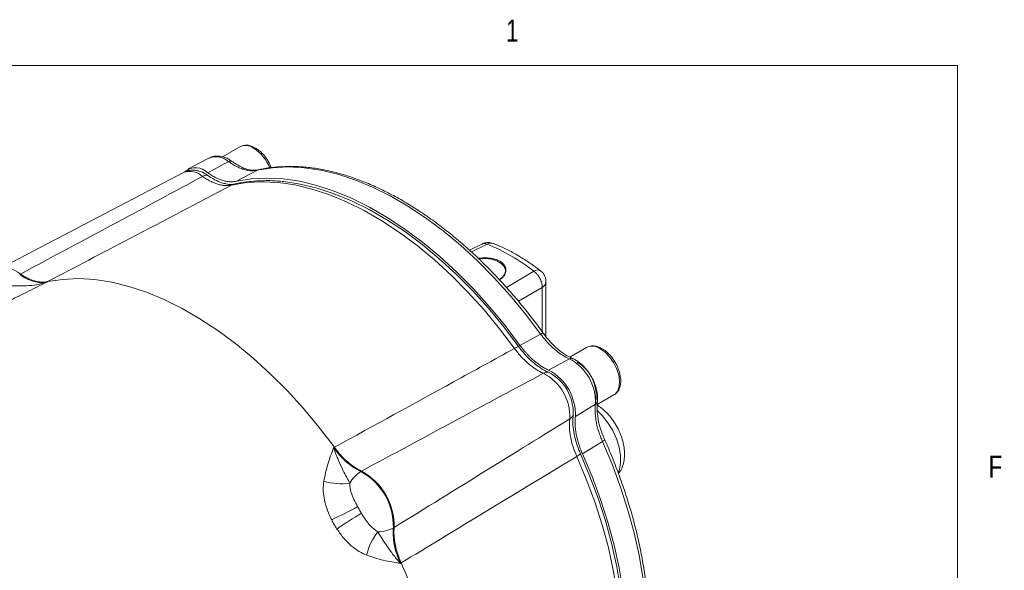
# Model space of a CAD drawing. Header units: inches. Extents: x 0.3 to 33.9, y 0.2 to 21.6.
# Tile 25 of 25: x 29.5 to 33.7, y 19.3 to 21.6. Entities that reach past the tile are written whole.
import ezdxf

# ---------------------------------------------------------------- set-up
doc = ezdxf.new("R2010")
doc.units = ezdxf.units.IN
doc.header["$MEASUREMENT"] = 0
doc.styles.add('SLDTEXTSTYLE0', font='TXT', dxfattribs={"width": 0.75})

msp = doc.modelspace()

# ---------------------------------------------------------------- linework, layer by layer
at = {"color": 7, "linetype": 'Continuous', "lineweight": 0}
for p in [(0.5229, 21.4106), (33.5229, 0.4106)]:
    msp.add_line(p, (33.5229, 21.4106), dxfattribs=at)
at = {"color": 7, "linetype": 'Continuous', "lineweight": 15}
for p, q in [((30.4505, 21.0631), (30.376, 21.0201)), ((30.3209, 21.0157), (30.2297, 20.9681)), ((30.4025, 20.9994), (30.3133, 20.9516)), ((30.2091, 20.9528), (29.411, 20.5365)), ((30.526, 20.9628), (30.4359, 20.9156)), ((30.5328, 20.9645), (30.526, 20.9628)), ((31.4872, 20.647), (31.4343, 20.6202)), ((29.5081, 20.5167), (29.5112, 20.5186)), ((29.6277, 20.486), (29.6246, 20.4841)), ((31.7608, 20.2511), (31.761, 20.4853)), ((31.7381, 20.2618), (31.6499, 20.2134)), ((31.935, 20.2045), (31.8635, 20.1632)), ((31.8615, 20.1555), (31.7725, 20.1077)), ((31.9807, 19.9601), (32.0523, 20.0015)), ((31.9731, 19.9621), (31.8871, 19.9089)), ((30.8522, 19.7754), (30.8553, 19.7773)), ((32.0031, 19.8022), (31.9171, 19.75)), ((30.9718, 19.6755), (30.9687, 19.6736)), ((31.1078, 19.4326), (31.111, 19.4343)), ((31.1409, 19.2826), (31.1377, 19.2808))]:
    msp.add_line(p, q, dxfattribs=at)
at = {"color": 8, "linetype": 'Continuous', "lineweight": 15}
for p, q in [((31.5089, 20.6465), (31.4422, 20.6129)), ((31.5917, 20.4615), (31.7094, 20.5306)), ((31.6431, 20.4023), (31.7449, 20.4617)), ((31.7447, 20.2724), (31.7449, 20.4617))]:
    msp.add_line(p, q, dxfattribs=at)
at = {"color": 7, "linetype": 'Continuous', "lineweight": 15, "flags": 128}
for points in [[(30.2726, 20.9605), (30.2904, 20.9543), (30.3119, 20.9415)], [(30.526, 20.9628), (30.5898, 20.9734), (30.6564, 20.9769), (30.7255, 20.9734), (30.7966, 20.9629), (30.8694, 20.9455), (30.9435, 20.9213), (31.0186, 20.8903), (31.0943, 20.8528), (31.1702, 20.809), (31.2458, 20.7589), (31.3209, 20.703), (31.395, 20.6415), (31.4678, 20.5747), (31.5389, 20.5029), (31.6078, 20.4266), (31.6744, 20.3461), (31.7381, 20.2618)], [(31.6264, 20.2003), (31.5626, 20.2844), (31.4961, 20.3648), (31.4271, 20.441), (31.3561, 20.5126), (31.2834, 20.5792), (31.2093, 20.6406), (31.1343, 20.6963), (31.0587, 20.7462), (30.9829, 20.79), (30.9073, 20.8274), (30.8322, 20.8583), (30.7582, 20.8824), (30.6854, 20.8997), (30.6144, 20.9101), (30.5455, 20.9136), (30.479, 20.91), (30.4152, 20.8995)], [(30.4359, 20.9156), (30.4999, 20.926), (30.5666, 20.9294), (30.6357, 20.9259), (30.707, 20.9154), (30.7799, 20.8979), (30.8541, 20.8736), (30.9293, 20.8426), (31.0051, 20.805), (31.0811, 20.7611), (31.1569, 20.711), (31.2321, 20.655), (31.3063, 20.5934), (31.3792, 20.5266), (31.4503, 20.4548), (31.5194, 20.3784), (31.586, 20.2978), (31.6499, 20.2134)], [(30.6311, 20.9146), (30.6383, 20.9139), (30.7089, 20.9036), (30.7811, 20.8864), (30.8547, 20.8624), (30.9293, 20.8317), (31.0044, 20.7945), (31.0798, 20.751), (31.1549, 20.7015), (31.2295, 20.646), (31.3031, 20.5851), (31.3753, 20.5188), (31.4459, 20.4477), (31.5144, 20.372), (31.5806, 20.2921), (31.6439, 20.2085)], [(31.4737, 20.5837), (31.4763, 20.5841), (31.5025, 20.5851), (31.5282, 20.5819), (31.5513, 20.5746), (31.5699, 20.5638), (31.5825, 20.5505), (31.5881, 20.5357), (31.5862, 20.5205), (31.577, 20.5063), (31.5612, 20.4941)], [(30.8553, 19.7773), (30.7905, 19.862), (30.7229, 19.943), (30.653, 20.0197), (30.581, 20.0918), (30.5073, 20.159), (30.4323, 20.2208), (30.3563, 20.2771), (30.2798, 20.3275), (30.2031, 20.3718), (30.1266, 20.4097), (30.0507, 20.4411), (29.9757, 20.4659), (29.902, 20.4838), (29.83, 20.4948), (29.7601, 20.4988), (29.6925, 20.4959), (29.6277, 20.486)], [(32.0523, 20.0015), (32.0543, 20.0027), (32.0575, 20.0051), (32.0687, 20.0189), (32.0751, 20.0381), (32.0764, 20.0612), (32.0725, 20.0871), (32.0637, 20.1139), (32.0504, 20.14), (32.0336, 20.1638), (32.0143, 20.1838), (31.9937, 20.1987)], [(31.9087, 19.7498), (31.9495, 19.6531), (31.9856, 19.5559), (32.0169, 19.4588), (32.0432, 19.3621), (32.0644, 19.2663), (32.0804, 19.1721), (32.0912, 19.0798), (32.0965, 18.9899), (32.0965, 18.903), (32.0912, 18.8193), (32.0804, 18.7394), (32.0644, 18.6636), (32.0432, 18.5924), (32.0169, 18.5261), (32.0115, 18.5145)], [(31.9171, 19.75), (31.9582, 19.6525), (31.9945, 19.5544), (32.026, 19.4564), (32.0525, 19.3589), (32.0738, 19.2624), (32.0899, 19.1674), (32.1006, 19.0743), (32.106, 18.9837), (32.1059, 18.896), (32.1004, 18.8117), (32.0895, 18.7312), (32.0733, 18.6548), (32.0518, 18.5831), (32.0252, 18.5162), (32.0166, 18.498)]]:
    msp.add_lwpolyline(points, dxfattribs=at)
at = {"color": 8, "linetype": 'Continuous', "lineweight": 15, "flags": 128}
for points in [[(32.0704, 19.6695), (32.0752, 19.682), (32.0806, 19.7104), (32.0804, 19.7427), (32.0745, 19.7775), (32.0631, 19.8134), (32.0468, 19.8489), (32.0262, 19.8824), (32.0023, 19.9127), (31.9806, 19.9342)], [(32.0031, 19.8022), (32.0441, 19.7048), (32.0805, 19.6069), (32.112, 19.509), (32.1385, 19.4116), (32.1598, 19.3152), (32.1759, 19.2203), (32.1866, 19.1274), (32.192, 19.0369), (32.1919, 18.9494), (32.1864, 18.8651), (32.1755, 18.7847), (32.1593, 18.7085), (32.1378, 18.6369), (32.1112, 18.5702), (32.0796, 18.5088), (32.0542, 18.4687)], [(32.0082, 18.5223), (32.0282, 18.5741), (32.0495, 18.6457), (32.0656, 18.722), (32.0764, 18.8024), (32.0818, 18.8866), (32.0818, 18.9741), (32.0764, 19.0645), (32.0656, 19.1574), (32.0495, 19.2522), (32.0282, 19.3485), (32.0017, 19.4458), (31.9702, 19.5436), (31.9339, 19.6414), (31.8929, 19.7387)]]:
    msp.add_lwpolyline(points, dxfattribs=at)
at = {"color": 8, "linetype": 'Continuous', "lineweight": 15}
for centre, radius, start, end in [((30.4751, 21.0123), 0.0565, 52.8951, 115.7945), ((30.4131, 20.9068), 0.1786, 21.6921, 57.4532), ((30.3484, 20.941), 0.0796, 47.1764, 110.2021), ((30.2368, 20.8775), 0.0802, 47.0836, 110.1835), ((30.4333, 20.8649), 0.0391, 102.6791, 117.6398), ((31.5254, 20.6192), 0.0319, 70.3304, 121.1529), ((31.7252, 20.5111), 0.0251, 60.4681, 129.1187), ((31.7319, 20.4879), 0.0293, 296.436, 354.9525), ((31.9596, 20.1537), 0.0565, 52.8951, 115.7945)]:
    msp.add_arc(centre, radius, start, end, dxfattribs=at)
at = {"color": 7, "linetype": 'Continuous', "lineweight": 15}
for centre, radius, start, end in [((30.2613, 20.9001), 0.0732, 44.719, 128.297), ((30.3101, 20.9055), 0.036, 87.2583, 121.3878), ((31.2001, 19.8813), 0.8252, 51.8899, 68.0223), ((29.4472, 20.4462), 0.0967, 48.5289, 114.823), ((31.6738, 20.1218), 0.0917, 109.0071, 121.1356), ((31.7654, 19.9713), 0.2078, 357.4821, 62.4557), ((31.6726, 19.9177), 0.2147, 357.6578, 62.2801), ((31.8101, 19.9988), 0.1659, 350.5003, 59.3568), ((31.7673, 20.0645), 0.0342, 81.5276, 120.05), ((31.6539, 19.9085), 0.2091, 357.41, 62.59), ((31.6824, 19.9249), 0.1954, 357.41, 62.59), ((31.8457, 19.9287), 0.0342, 299.9437, 338.4647), ((31.8486, 19.8191), 0.0918, 298.8599, 310.9779), ((31.0542, 19.5429), 0.1562, 123.1956, 148.6362), ((30.8405, 19.4389), 0.2674, 358.6405, 61.3595), ((30.8435, 19.4406), 0.2676, 358.6457, 61.3543), ((30.8845, 19.8827), 0.2611, 253.4216, 278.0052), ((29.8618, 21.5314), 2.286, 295.4397, 298.565), ((32.1665, 17.54), 2.2921, 121.4387, 124.5558), ((31.0374, 19.572), 0.1562, 271.3629, 296.7994), ((31.2469, 19.2551), 0.2612, 141.998, 166.5762), ((28.8206, 18.2597), 2.5358, 21.2069, 23.7876)]:
    msp.add_arc(centre, radius, start, end, dxfattribs=at)
for points, knots in [([(30.5849, 20.9736), (30.5833, 20.9782), (30.5781, 20.9927), (30.5626, 21.0172), (30.542, 21.0406), (30.5194, 21.0574), (30.4974, 21.0677), (30.4726, 21.0719), (30.4582, 21.0662), (30.4505, 21.0631)], [0, 0, 0, 0, 0.073343, 0.226437, 0.410417, 0.529526, 0.667369, 0.824286, 1, 1, 1, 1]), ([(30.4166, 21.0004), (30.4121, 21.0035), (30.4021, 21.0105), (30.3858, 21.018), (30.3677, 21.0231), (30.3492, 21.024), (30.3329, 21.0216), (30.3241, 21.0167), (30.3208, 21.0149)], [0, 0, 0, 0, 0.146883, 0.325257, 0.507958, 0.693398, 0.882083, 1, 1, 1, 1]), ([(30.4025, 20.9994), (30.4065, 20.9966), (30.4161, 20.9899), (30.4299, 20.9818), (30.4456, 20.9741), (30.4617, 20.9674), (30.4806, 20.9628), (30.5029, 20.9592), (30.5177, 20.9615), (30.526, 20.9628)], [0, 0, 0, 0, 0.093134, 0.221777, 0.318053, 0.456595, 0.594338, 0.772833, 1, 1, 1, 1]), ([(30.5326, 20.9649), (30.5236, 20.9635), (30.5074, 20.9611), (30.4829, 20.9664), (30.4642, 20.9725), (30.4475, 20.981), (30.4324, 20.9895), (30.4214, 20.9972), (30.4167, 21.0005)], [0, 0, 0, 0, 0.259046, 0.465773, 0.620948, 0.729271, 0.884384, 1, 1, 1, 1]), ([(30.2735, 20.9597), (30.2687, 20.9608), (30.2565, 20.9638), (30.2366, 20.9623), (30.2195, 20.9587), (30.2115, 20.9535), (30.2096, 20.9524)], [0, 0, 0, 0, 0.224307, 0.567439, 0.902899, 1, 1, 1, 1]), ([(30.3133, 20.9516), (30.3162, 20.9496), (30.3219, 20.9456), (30.3304, 20.9402), (30.339, 20.9352), (30.3481, 20.9304), (30.357, 20.9263), (30.3659, 20.9227), (30.3755, 20.9194), (30.3888, 20.9157), (30.4045, 20.9133), (30.4212, 20.913), (30.431, 20.9147), (30.4359, 20.9156)], [0, 0, 0, 0, 0.06626, 0.132677, 0.199016, 0.266943, 0.342357, 0.40833, 0.474457, 0.570627, 0.727984, 0.863372, 1, 1, 1, 1]), ([(31.7495, 20.2658), (31.747, 20.2693), (31.7304, 20.2927), (31.6976, 20.3355), (31.6508, 20.3941), (31.6009, 20.4522), (31.5486, 20.5093), (31.4941, 20.5646), (31.4378, 20.6177), (31.3801, 20.6682), (31.3211, 20.7158), (31.2611, 20.76), (31.2003, 20.8007), (31.1391, 20.8377), (31.0776, 20.8707), (31.016, 20.8997), (30.9545, 20.9243), (30.8934, 20.9446), (30.8328, 20.9605), (30.7729, 20.9717), (30.7139, 20.9781), (30.6558, 20.9799), (30.5992, 20.9763), (30.5574, 20.971), (30.5353, 20.9653), (30.531, 20.9641)], [0, 0, 0, 0, 0.007194, 0.047909, 0.090304, 0.133977, 0.178607, 0.223968, 0.269895, 0.316263, 0.36298, 0.409976, 0.457199, 0.50461, 0.552184, 0.599904, 0.647759, 0.695752, 0.743889, 0.792191, 0.840688, 0.889421, 0.938449, 0.98785, 1, 1, 1, 1]), ([(29.5112, 20.5186), (29.649, 20.5923), (29.9093, 20.7314), (30.1692, 20.8707), (30.2914, 20.9363)], [0, 0, 0, 0, 0.5296757, 1, 1, 1, 1]), ([(30.4152, 20.8995), (30.4108, 20.8987), (30.4019, 20.8971), (30.3874, 20.8971), (30.3722, 20.8988), (30.3565, 20.9026), (30.3406, 20.9082), (30.3244, 20.9156), (30.308, 20.9248), (30.2969, 20.9324), (30.2914, 20.9363)], [0, 0, 0, 0, 0.122352, 0.245715, 0.372298, 0.500002, 0.622352, 0.745715, 0.872297, 1, 1, 1, 1]), ([(30.3119, 20.9415), (30.322, 20.9347), (30.3425, 20.921), (30.3697, 20.9088), (30.3858, 20.9056), (30.392, 20.9043)], [0, 0, 0, 0, 0.374961, 0.760796, 1, 1, 1, 1]), ([(30.6276, 20.9148), (30.6251, 20.9151), (30.6006, 20.9182), (30.5555, 20.9186), (30.4939, 20.9154), (30.4508, 20.9087), (30.4285, 20.9038), (30.4247, 20.903)], [0, 0, 0, 0, 0.034524, 0.344819, 0.653392, 0.941465, 1, 1, 1, 1]), ([(30.4152, 20.8995), (30.2702, 20.8233), (30.0077, 20.6855), (29.7451, 20.5477), (29.6277, 20.486)], [0, 0, 0, 0, 0.55255, 1, 1, 1, 1]), ([(30.4244, 20.9033), (30.4229, 20.9029), (30.4176, 20.9014), (30.4068, 20.901), (30.396, 20.9033), (30.3919, 20.9042)], [0, 0, 0, 0, 0.197142, 0.694918, 1, 1, 1, 1]), ([(31.5357, 20.6486), (31.5319, 20.6501), (31.5219, 20.6542), (31.5045, 20.6538), (31.4927, 20.6491), (31.4873, 20.647)], [0, 0, 0, 0, 0.244187, 0.649596, 1, 1, 1, 1]), ([(31.7375, 20.5326), (31.7282, 20.5397), (31.704, 20.5584), (31.664, 20.5848), (31.6177, 20.6119), (31.5749, 20.6336), (31.5477, 20.6443), (31.536, 20.6489)], [0, 0, 0, 0, 0.140568, 0.3681278, 0.5973612, 0.8279888, 1, 1, 1, 1]), ([(31.472, 20.5848), (31.4737, 20.5852), (31.4809, 20.5867), (31.4942, 20.5877), (31.5112, 20.5877), (31.5273, 20.586), (31.5424, 20.5826), (31.5556, 20.5779), (31.567, 20.5717), (31.5761, 20.5646), (31.5832, 20.5566), (31.5878, 20.548), (31.5902, 20.5389), (31.59, 20.5295), (31.5873, 20.5202), (31.5821, 20.5111), (31.5741, 20.5028), (31.5666, 20.4968), (31.5611, 20.4942), (31.5599, 20.4936)], [0, 0, 0, 0, 0.021378, 0.091763, 0.157729, 0.225803, 0.288529, 0.353246, 0.413209, 0.474967, 0.534085, 0.594848, 0.655334, 0.717429, 0.780683, 0.845616, 0.911803, 0.979793, 1, 1, 1, 1]), ([(31.7449, 20.4617), (31.7445, 20.4676), (31.7438, 20.4798), (31.7365, 20.4984), (31.7276, 20.5126), (31.7186, 20.5231), (31.7126, 20.528), (31.7094, 20.5306)], [0, 0, 0, 0, 0.241771, 0.499322, 0.700331, 0.837915, 1, 1, 1, 1]), ([(31.7607, 20.4854), (31.7606, 20.4893), (31.7604, 20.4987), (31.7549, 20.5131), (31.747, 20.5256), (31.7396, 20.5307), (31.7371, 20.5324)], [0, 0, 0, 0, 0.2124406, 0.5118404, 0.8376874, 1, 1, 1, 1]), ([(29.5081, 20.5167), (29.5181, 20.5103), (29.5385, 20.4974), (29.5687, 20.4861), (29.5981, 20.4806), (29.6157, 20.4829), (29.6246, 20.4841)], [0, 0, 0, 0, 0.246206, 0.499999, 0.746205, 1, 1, 1, 1]), ([(29.6277, 20.486), (29.6252, 20.4855), (29.6145, 20.4836), (29.5939, 20.4836), (29.5663, 20.4899), (29.5384, 20.5014), (29.5203, 20.5128), (29.5112, 20.5186)], [0, 0, 0, 0, 0.073245, 0.312639, 0.558976, 0.776893, 1, 1, 1, 1]), ([(29.457, 20.4692), (29.4839, 20.4681), (29.5262, 20.4662), (29.5817, 20.4721), (29.6103, 20.4792), (29.6245, 20.484), (29.6246, 20.4841)], [0, 0, 0, 0, 0.458943, 0.721865, 0.99767, 1, 1, 1, 1]), ([(29.6246, 20.4841), (29.6245, 20.484), (29.6112, 20.4775), (29.5848, 20.4646), (29.5329, 20.4388), (29.4944, 20.4195), (29.4688, 20.4067)], [0, 0, 0, 0, 0.002547, 0.254971, 0.506602, 1, 1, 1, 1]), ([(31.7381, 20.2618), (31.7415, 20.2573), (31.7495, 20.2465), (31.7617, 20.232), (31.7762, 20.2165), (31.7914, 20.2014), (31.8108, 20.1858), (31.8342, 20.1686), (31.8517, 20.1602), (31.8615, 20.1555)], [0, 0, 0, 0, 0.093134, 0.221777, 0.318054, 0.456595, 0.594338, 0.772833, 1, 1, 1, 1]), ([(31.8753, 20.1568), (31.8639, 20.1624), (31.8433, 20.1724), (31.816, 20.1936), (31.7958, 20.2114), (31.7788, 20.2296), (31.7638, 20.2467), (31.7538, 20.2601), (31.7495, 20.2659)], [0, 0, 0, 0, 0.2603142, 0.4678336, 0.6232587, 0.7314345, 0.8855784, 1, 1, 1, 1]), ([(30.8553, 19.7773), (31.0252, 19.8705), (31.2822, 20.0116), (31.5393, 20.1525), (31.6264, 20.2003)], [0, 0, 0, 0, 0.661168, 1, 1, 1, 1]), ([(31.7502, 20.0941), (31.7395, 20.0993), (31.7179, 20.1099), (31.6857, 20.1344), (31.6544, 20.1643), (31.6358, 20.1882), (31.6264, 20.2003)], [0, 0, 0, 0, 0.245724, 0.500002, 0.745724, 1, 1, 1, 1]), ([(31.6439, 20.2085), (31.6525, 20.1973), (31.67, 20.1746), (31.6992, 20.1456), (31.7298, 20.1213), (31.7543, 20.1064), (31.7685, 20.1001), (31.7723, 20.0984)], [0, 0, 0, 0, 0.225412, 0.457361, 0.682763, 0.914702, 1, 1, 1, 1]), ([(31.6499, 20.2134), (31.6547, 20.2071), (31.6619, 20.1975), (31.672, 20.1855), (31.6802, 20.1763), (31.6889, 20.1672), (31.6997, 20.1567), (31.7107, 20.147), (31.7238, 20.1365), (31.7365, 20.1273), (31.749, 20.1196), (31.7607, 20.1131), (31.768, 20.1097), (31.7725, 20.1077)], [0, 0, 0, 0, 0.132623, 0.198953, 0.266873, 0.342283, 0.417807, 0.531019, 0.606546, 0.727921, 0.829312, 0.896921, 1, 1, 1, 1]), ([(32.0551, 20.0039), (32.0594, 20.0072), (32.0685, 20.0141), (32.079, 20.0348), (32.0829, 20.0637), (32.0772, 20.0976), (32.0652, 20.1288), (32.0473, 20.1587), (32.0264, 20.182), (32.0039, 20.1988), (31.9819, 20.2091), (31.9571, 20.2133), (31.9427, 20.2076), (31.935, 20.2045)], [0, 0, 0, 0, 0.064883, 0.137529, 0.260506, 0.360954, 0.455295, 0.545286, 0.653433, 0.723447, 0.804474, 0.896712, 1, 1, 1, 1]), ([(31.9549, 20.0807), (31.9497, 20.089), (31.9423, 20.1008), (31.9295, 20.1164), (31.9179, 20.1285), (31.9033, 20.1408), (31.8891, 20.1505), (31.8794, 20.1547), (31.8753, 20.1565)], [0, 0, 0, 0, 0.249086, 0.350398, 0.51679, 0.68681, 0.867276, 1, 1, 1, 1]), ([(31.7502, 20.0941), (31.6281, 20.0285), (31.3684, 19.8891), (31.1091, 19.7494), (30.9718, 19.6755)], [0, 0, 0, 0, 0.4703254, 1, 1, 1, 1]), ([(31.9807, 19.9736), (31.9813, 19.9785), (31.9826, 19.9897), (31.9809, 20.0084), (31.9772, 20.0271), (31.9719, 20.0445), (31.965, 20.062), (31.9586, 20.0739), (31.9549, 20.0807)], [0, 0, 0, 0, 0.145146, 0.335967, 0.521261, 0.657987, 0.808285, 1, 1, 1, 1]), ([(31.9731, 19.9621), (31.9722, 19.9513), (31.9706, 19.932), (31.9737, 19.9031), (31.9776, 19.8785), (31.983, 19.8578), (31.9891, 19.8375), (31.9956, 19.8197), (32.0009, 19.8074), (32.0031, 19.8022)], [0, 0, 0, 0, 0.227167, 0.405662, 0.543405, 0.681946, 0.778223, 0.906866, 1, 1, 1, 1]), ([(32.0124, 19.8101), (32.0095, 19.8166), (32.0029, 19.832), (31.9956, 19.8536), (31.9884, 19.8774), (31.9832, 19.9037), (31.9785, 19.9379), (31.9801, 19.9607), (31.9811, 19.9734)], [0, 0, 0, 0, 0.114426, 0.268574, 0.376751, 0.532176, 0.739692, 1, 1, 1, 1]), ([(32.062, 19.8703), (32.0556, 19.8806), (32.0466, 19.8949), (32.0313, 19.9138), (32.0177, 19.9287), (32.0003, 19.944), (31.9879, 19.9539), (31.9809, 19.9578), (31.9806, 19.9579)], [0, 0, 0, 0, 0.290242, 0.404274, 0.592893, 0.786221, 0.99231, 1, 1, 1, 1]), ([(31.111, 19.4343), (31.2437, 19.5163), (31.4943, 19.671), (31.7449, 19.8261), (31.8628, 19.899)], [0, 0, 0, 0, 0.5296757, 1, 1, 1, 1]), ([(31.8929, 19.7387), (31.8873, 19.7525), (31.8759, 19.7805), (31.8656, 19.8222), (31.8604, 19.8627), (31.862, 19.8868), (31.8628, 19.899)], [0, 0, 0, 0, 0.2457241, 0.5000016, 0.7457236, 1, 1, 1, 1]), ([(31.8776, 19.9161), (31.8767, 19.9049), (31.875, 19.8821), (31.8791, 19.8443), (31.8879, 19.8048), (31.8987, 19.773), (31.9066, 19.7547), (31.9087, 19.7498)], [0, 0, 0, 0, 0.225412, 0.457361, 0.682763, 0.914702, 1, 1, 1, 1]), ([(31.8871, 19.9089), (31.8865, 19.9027), (31.8857, 19.8933), (31.8857, 19.88), (31.8861, 19.8694), (31.887, 19.858), (31.8887, 19.8441), (31.8912, 19.8298), (31.8951, 19.8128), (31.8996, 19.7963), (31.905, 19.7802), (31.9106, 19.7651), (31.9147, 19.7557), (31.9171, 19.75)], [0, 0, 0, 0, 0.132632, 0.198967, 0.266892, 0.342302, 0.417825, 0.531038, 0.606564, 0.727939, 0.829323, 0.896928, 1, 1, 1, 1]), ([(32.0714, 19.6648), (32.0736, 19.6675), (32.0813, 19.6768), (32.0896, 19.6963), (32.0962, 19.7219), (32.098, 19.7489), (32.0959, 19.776), (32.091, 19.8006), (32.0843, 19.8224), (32.0755, 19.8452), (32.0671, 19.8607), (32.062, 19.8703)], [0, 0, 0, 0, 0.05223, 0.17865, 0.309373, 0.440014, 0.563049, 0.685687, 0.775713, 0.861307, 1, 1, 1, 1]), ([(30.81, 19.6325), (30.8151, 19.657), (30.8229, 19.6941), (30.8391, 19.7405), (30.8477, 19.7637), (30.8521, 19.7753), (30.8522, 19.7754)], [0, 0, 0, 0, 0.493398, 0.745029, 0.997453, 1, 1, 1, 1]), ([(30.8522, 19.7754), (30.8522, 19.7753), (30.8576, 19.7592), (30.8692, 19.7289), (30.8925, 19.6775), (30.9098, 19.6449), (30.9208, 19.6242)], [0, 0, 0, 0, 0.00233, 0.278135, 0.541057, 1, 1, 1, 1]), ([(30.8522, 19.7754), (30.8527, 19.7747), (30.8612, 19.763), (30.8791, 19.7411), (30.9074, 19.7133), (30.9377, 19.6897), (30.9582, 19.679), (30.9687, 19.6736)], [0, 0, 0, 0, 0.014322, 0.253699, 0.500028, 0.74622, 1, 1, 1, 1]), ([(30.8553, 19.7773), (30.8639, 19.7662), (30.8814, 19.7438), (30.9104, 19.7156), (30.9409, 19.6917), (30.9614, 19.6809), (30.9718, 19.6755)], [0, 0, 0, 0, 0.246215, 0.500001, 0.746214, 1, 1, 1, 1]), ([(32.0553, 18.4685), (32.0628, 18.4793), (32.0813, 18.5056), (32.1067, 18.5523), (32.1318, 18.6077), (32.1531, 18.6668), (32.1705, 18.7293), (32.1841, 18.7949), (32.1938, 18.8635), (32.1995, 18.9346), (32.2013, 19.0081), (32.1992, 19.0837), (32.1932, 19.161), (32.1834, 19.2398), (32.1698, 19.3198), (32.1525, 19.4006), (32.1317, 19.4818), (32.1075, 19.5629), (32.0801, 19.6434), (32.0499, 19.7222), (32.0272, 19.7776), (32.0139, 19.8064), (32.0122, 19.81)], [0, 0, 0, 0, 0.0367647, 0.0903404, 0.1439935, 0.1977008, 0.251439, 0.3051866, 0.3589259, 0.4126416, 0.4663186, 0.5199436, 0.573504, 0.6269837, 0.6803597, 0.7335975, 0.7866419, 0.8393986, 0.8916922, 0.9431569, 0.9928847, 1, 1, 1, 1]), ([(31.8929, 19.7387), (31.7544, 19.6547), (31.5038, 19.5026), (31.2531, 19.3506), (31.1409, 19.2826)], [0, 0, 0, 0, 0.55255, 1, 1, 1, 1]), ([(30.8437, 19.467), (30.8423, 19.4699), (30.8341, 19.4863), (30.8214, 19.5176), (30.8108, 19.5585), (30.8064, 19.5975), (30.8088, 19.6207), (30.81, 19.6325)], [0, 0, 0, 0, 0.054789, 0.306864, 0.566571, 0.779999, 1, 1, 1, 1]), ([(30.9208, 19.6242), (30.9221, 19.6107), (30.9243, 19.5873), (30.9389, 19.5535), (30.9494, 19.5337), (30.9548, 19.5236)], [0, 0, 0, 0, 0.3988761, 0.6949123, 1, 1, 1, 1]), ([(30.971, 19.4956), (30.9722, 19.4936), (30.9839, 19.4744), (31.0043, 19.4422), (31.0301, 19.4237), (31.0411, 19.4159)], [0, 0, 0, 0, 0.061699, 0.60057, 1, 1, 1, 1]), ([(31.1078, 19.4326), (31.1073, 19.4215), (31.1062, 19.3991), (31.1112, 19.3615), (31.121, 19.3216), (31.1321, 19.2945), (31.1377, 19.2808)], [0, 0, 0, 0, 0.239385, 0.485722, 0.738731, 1, 1, 1, 1]), ([(31.111, 19.4343), (31.1105, 19.4229), (31.1096, 19.3999), (31.1149, 19.3619), (31.1248, 19.3223), (31.1355, 19.2959), (31.1409, 19.2826)], [0, 0, 0, 0, 0.246215, 0.500001, 0.746214, 1, 1, 1, 1]), ([(30.9929, 19.3157), (30.9824, 19.3204), (30.9612, 19.3299), (30.9287, 19.3537), (30.8959, 19.3859), (30.8764, 19.4136), (30.8665, 19.4277)], [0, 0, 0, 0, 0.21336, 0.43352, 0.711269, 1, 1, 1, 1]), ([(31.0411, 19.4159), (31.0535, 19.396), (31.0731, 19.3647), (31.106, 19.3187), (31.1264, 19.2936), (31.1377, 19.2809), (31.1377, 19.2808)], [0, 0, 0, 0, 0.458943, 0.721865, 0.99767, 1, 1, 1, 1]), ([(31.1377, 19.2808), (31.1376, 19.2808), (31.1254, 19.2828), (31.101, 19.2869), (31.0527, 19.296), (31.0167, 19.3079), (30.9929, 19.3157)], [0, 0, 0, 0, 0.002547, 0.254971, 0.506602, 1, 1, 1, 1])]:
    msp.add_open_spline(points, degree=3, knots=knots, dxfattribs=at)
at = {"color": 8, "linetype": 'Continuous', "lineweight": 15}
for points, knots in [([(30.4164, 21.0006), (30.4163, 21.0007), (30.4151, 21.0024), (30.4103, 21.0026), (30.4051, 21.0005), (30.4025, 20.9994)], [0, 0, 0, 0, 0.027163, 0.513581, 1, 1, 1, 1]), ([(31.5089, 20.6465), (31.5059, 20.6475), (31.5002, 20.6494), (31.4928, 20.6494), (31.4892, 20.6474), (31.4874, 20.6464)], [0, 0, 0, 0, 0.38536, 0.712462, 1, 1, 1, 1]), ([(31.7491, 20.2655), (31.7491, 20.2658), (31.7491, 20.2667), (31.7454, 20.2656), (31.7405, 20.2631), (31.7381, 20.2618)], [0, 0, 0, 0, 0.164821, 0.58241, 1, 1, 1, 1]), ([(31.8753, 20.1565), (31.8735, 20.1572), (31.8693, 20.1588), (31.8643, 20.1567), (31.8615, 20.1555)], [0, 0, 0, 0, 0.4376475, 1, 1, 1, 1]), ([(31.9807, 19.9736), (31.9804, 19.9717), (31.9798, 19.9672), (31.9755, 19.964), (31.9731, 19.9621)], [0, 0, 0, 0, 0.437879, 1, 1, 1, 1]), ([(32.0119, 19.8099), (32.0121, 19.8097), (32.0129, 19.8092), (32.0101, 19.8066), (32.0055, 19.8036), (32.0031, 19.8022)], [0, 0, 0, 0, 0.165506, 0.582753, 1, 1, 1, 1])]:
    msp.add_open_spline(points, degree=3, knots=knots, dxfattribs=at)
at = {"color": 7, "linetype": 'Continuous', "lineweight": 15}
for points in [[(30.9548, 19.5236), (30.9575, 19.5189), (30.9627, 19.5095), (30.9683, 19.5002), (30.971, 19.4956)], [(30.8665, 19.4277), (30.8624, 19.4341), (30.8543, 19.4469), (30.8473, 19.4603), (30.8437, 19.467)]]:
    msp.add_open_spline(points, degree=3, dxfattribs=at)

# ---------------------------------------------------------------- texts
at = {"color": 7, "linetype": 'Continuous', "lineweight": 0, "char_height": 0.0938, "attachment_point": 1, "style": 'SLDTEXTSTYLE0'}
for s, insert in [('1', (31.5904, 21.6067)), ('F', (33.6564, 19.7413))]:
    msp.add_mtext(s, dxfattribs=dict(at, insert=insert))

doc.saveas('drawing.dxf')
